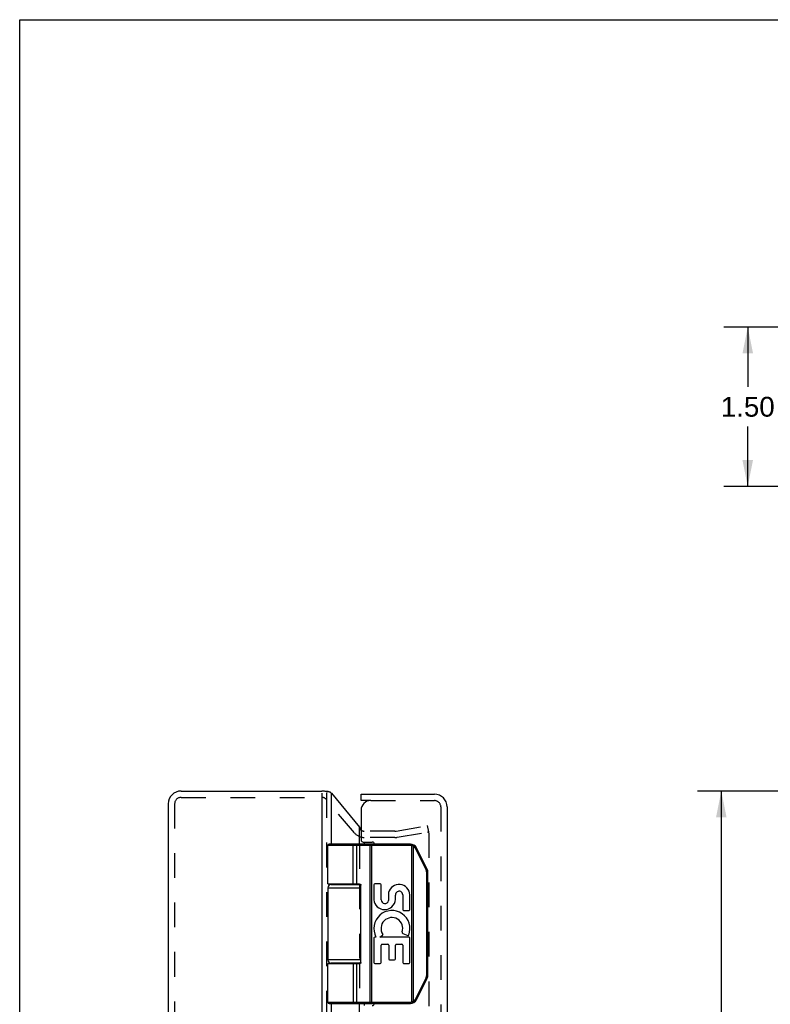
# Model space of a CAD drawing. Header units: inches. Extents: x 0 to 42.3, y 0 to 27.4.
# Tile 5 of 10: x 0 to 7.1, y 18.1 to 27.4. Entities that reach past the tile are written whole.
import ezdxf

# ---------------------------------------------------------------- set-up
doc = ezdxf.new("R2010")
doc.units = ezdxf.units.IN
doc.header["$LTSCALE"] = 2.325389
doc.header["$MEASUREMENT"] = 0
doc.linetypes.add('HIDDEN', pattern=[0.2, 0.1, -0.1])
doc.layers.get('0').update_dxf_attribs({"linetype": 'CONTINUOUS'})
for name, color, linetype in [('DEFAULT_2', 8, 'HIDDEN'), ('DIMENSIONS', 7, 'CONTINUOUS'), ('DOOR_ASSEMBLY', 7, 'CONTINUOUS')]:
    doc.layers.add(name, color=color, linetype=linetype)
doc.styles.get("Standard").update_dxf_attribs({"font": 'arial.ttf'})
doc.dimstyles.new('DIMSTYLE_1', dxfattribs={"dimtxt": 0.186528, "dimasz": 0.248705, "dimexe": 0.09, "dimexo": 0.07, "dimgap": 0.0375, "dimtad": 0, "dimtih": 1, "dimtoh": 1, "dimzin": 4, "dimdsep": 46, "dimtxsty": 'Standard', "dimblk": '_FILLED', "dimblk1": '_FILLED', "dimblk2": '_FILLED', "dimcen": 0.09, "dimazin": 1, "dimtfac": 1, "dimtdec": 3, "dimtofl": 0, "dimtmove": 0, "dimatfit": 3, "dimldrblk": '_FILLED', "dimfxl": 0, "dimtolj": 1, "dimtzin": 4, "dimarcsym": 0})
doc.dimstyles.new('DIMSTYLE_3', dxfattribs={"dimtxt": 0.211399, "dimasz": 0.248705, "dimexe": 0.09, "dimexo": 0.07, "dimgap": 0.0425, "dimtad": 0, "dimtih": 1, "dimtoh": 1, "dimzin": 4, "dimdsep": 46, "dimtxsty": 'Standard', "dimblk": '_FILLED', "dimblk1": '_FILLED', "dimblk2": '_FILLED', "dimcen": 0.09, "dimazin": 1, "dimtfac": 1, "dimtdec": 3, "dimtofl": 0, "dimtmove": 0, "dimatfit": 3, "dimldrblk": '_FILLED', "dimfxl": 0, "dimtolj": 1, "dimtzin": 4, "dimarcsym": 0})

# ---------------------------------------------------------------- blocks, each defined once
blk = doc.blocks.new('_FILLED')
at = {"color": 0, "linetype": 'ByBlock'}
blk.add_solid([(0, 0), (-1, 0.2), (-1, -0.2)], dxfattribs=at)
blk = doc.blocks.new('*D6')
at = {"layer": 'DIMENSIONS', "color": 2, "linetype": 'Continuous'}
for p, q in [((7.2, 20.097), (6.3802, 20.097)), ((6.604, 20.097), (6.604, 13.8084)), ((6.604, 7.097), (6.604, 13.3856)), ((7.2, 7.097), (6.3802, 7.097))]:
    blk.add_line(p, q, dxfattribs=at)
at = {"layer": 'DIMENSIONS', "color": 2, "linetype": 'Continuous', "xscale": 0.2487046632, "yscale": 0.2487046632, "zscale": 0.2487046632}
for p, rotation in [((6.604, 20.097), 90), ((6.604, 7.097), 270)]:
    blk.add_blockref('_FILLED', p, dxfattribs=dict(at, rotation=rotation))
at = {"layer": 'DIMENSIONS', "color": 2, "linetype": 'Continuous', "insert": (6.604, 13.7027), "char_height": 0.2114, "width": 0.738718, "attachment_point": 2, "line_spacing_factor": 0.9}
blk.add_mtext('13.00', dxfattribs=at)
blk = doc.blocks.new('*D15')
at = {"layer": 'DIMENSIONS', "color": 2, "linetype": 'Continuous'}
for p, q in [((7.2508, 24.4646), (6.6295, 24.4646)), ((6.8533, 24.4646), (6.8533, 23.9006)), ((6.8533, 22.9636), (6.8533, 23.5276)), ((7.2029, 22.9636), (6.6295, 22.9636))]:
    blk.add_line(p, q, dxfattribs=at)
at = {"layer": 'DIMENSIONS', "color": 2, "linetype": 'Continuous', "xscale": 0.2487046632, "yscale": 0.2487046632, "zscale": 0.2487046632}
for p, rotation in [((6.8533, 24.4646), 90), ((6.8533, 22.9636), 270)]:
    blk.add_blockref('_FILLED', p, dxfattribs=dict(at, rotation=rotation))
at = {"layer": 'DIMENSIONS', "color": 2, "linetype": 'Continuous', "insert": (6.8533, 23.8073), "char_height": 0.18653, "width": 0.506886, "attachment_point": 2, "line_spacing_factor": 0.9}
blk.add_mtext('1.50', dxfattribs=at)

msp = doc.modelspace()

# ---------------------------------------------------------------- linework, layer by layer
at = {"color": 7, "linetype": 'Continuous'}
for p, q in [((0, 0), (0, 27.3575)), ((0, 27.3575), (42.2798, 27.3575)), ((2.904, 20.0922), (2.8734, 20.0922))]:
    msp.add_line(p, q, dxfattribs=at)
at = {"color": 3, "linetype": 'Continuous'}
for p, q in [((1.5187, 20.097), (2.8427, 20.097)), ((2.8427, 20.076), (2.8427, 7.118)), ((2.9347, 19.597), (2.9347, 20.076)), ((2.9347, 20.076), (3.1976, 19.7582)), ((1.3987, 19.977), (1.3987, 7.217)), ((3.1976, 19.597), (3.1976, 19.7582)), ((3.2436, 19.617), (3.2436, 19.597)), ((2.9347, 19.217), (2.9347, 19.222)), ((3.1976, 19.217), (3.1976, 19.2217)), ((2.9347, 18.472), (2.9347, 18.477)), ((3.1976, 18.4723), (3.1976, 18.477)), ((2.9347, 9.097), (2.9347, 18.097)), ((3.1976, 9.097), (3.1976, 18.097)), ((3.2436, 18.097), (3.2436, 18.077))]:
    msp.add_line(p, q, dxfattribs=at)
for points in [[(2.8859, 20.0871), (2.8881, 20.0883), (2.8904, 20.0894), (2.8929, 20.0903), (2.8955, 20.0911), (2.8981, 20.0917), (2.9009, 20.092), (2.9036, 20.0922), (2.904, 20.0922)], [(2.904, 20.0922), (2.9063, 20.0921), (2.9089, 20.0918), (2.9115, 20.0913), (2.9138, 20.0906), (2.916, 20.0897), (2.9181, 20.0887), (2.9199, 20.0875)], [(2.9347, 20.076), (2.9324, 20.078), (2.93, 20.0799), (2.9276, 20.0818), (2.9251, 20.0837), (2.9225, 20.0856), (2.9199, 20.0875)], [(3.1976, 19.7582), (3.1986, 19.7565), (3.1997, 19.7548), (3.2008, 19.7531), (3.2019, 19.7513), (3.203, 19.7496), (3.2042, 19.7479)], [(3.2042, 19.7479), (3.2075, 19.7431), (3.2111, 19.7383), (3.2139, 19.7346)]]:
    msp.add_lwpolyline(points, dxfattribs=at)
for centre, start, end in [((1.5187, 19.977), 90, 180), ((2.8427, 19.977), 73.69838, 90)]:
    msp.add_arc(centre, 0.12, start, end, dxfattribs=at)
at = {"layer": 'DEFAULT_2', "color": 8, "linetype": 'HIDDEN'}
for p, q in [((1.5191, 20.037), (2.8427, 20.037)), ((2.8887, 20.076), (2.8887, 7.118)), ((1.4587, 19.977), (1.4587, 7.217)), ((3.1516, 19.7022), (2.8887, 20.0156)), ((3.5428, 19.7203), (3.8396, 19.7726)), ((3.85, 19.7135), (3.8396, 19.7726)), ((3.5323, 19.7194), (3.2436, 19.7194)), ((3.5323, 19.6594), (3.2436, 19.6594)), ((3.5532, 19.6612), (3.85, 19.7135)), ((3.85, 19.7005), (3.85, 7.4936)), ((3.1976, 19.597), (3.1976, 19.2217)), ((3.1976, 19.217), (3.1976, 18.477)), ((3.1976, 18.4723), (3.1976, 18.097))]:
    msp.add_line(p, q, dxfattribs=at)
for points in [[(3.8402, 19.7105), (3.8394, 19.7105), (3.8385, 19.7103)], [(3.8413, 19.7104), (3.8404, 19.7105), (3.8402, 19.7105)], [(3.8413, 19.7104), (3.8423, 19.7102), (3.8432, 19.71), (3.8441, 19.7097), (3.8449, 19.7092), (3.8458, 19.7087), (3.8465, 19.7081), (3.8472, 19.7075), (3.8478, 19.7067), (3.8484, 19.706), (3.8489, 19.7051), (3.8493, 19.7043), (3.8496, 19.7033), (3.8498, 19.7024), (3.85, 19.7014), (3.85, 19.7005)]]:
    msp.add_lwpolyline(points, dxfattribs=at)
for centre, radius, start, end in [((1.5187, 19.977), 0.06, 90, 180), ((2.8427, 19.977), 0.06, 40, 90), ((3.2436, 19.7794), 0.12, 220, 270), ((3.2436, 19.7794), 0.06, 220, 270), ((3.5323, 19.7794), 0.06, 270, 280), ((3.5323, 19.7794), 0.12, 270, 280)]:
    msp.add_arc(centre, radius, start, end, dxfattribs=at)
at = {"layer": 'DOOR_ASSEMBLY', "color": 7, "linetype": 'Continuous'}
for p, q in [((3.2139, 20.007), (3.2139, 20.067)), ((3.3039, 20.007), (3.2139, 20.007)), ((2.9012, 19.222), (2.9012, 19.584)), ((3.6786, 19.584), (2.9012, 19.584)), ((3.6786, 19.597), (2.9142, 19.597)), ((3.1317, 19.597), (3.1316, 19.597)), ((3.1318, 19.597), (3.1317, 19.597)), ((3.1319, 19.597), (3.1318, 19.597)), ((3.1381, 19.222), (3.1381, 19.5842)), ((3.1381, 19.222), (3.1381, 19.5842)), ((3.1741, 19.222), (3.1741, 19.584)), ((3.2943, 19.5922), (3.2943, 19.5926)), ((3.2944, 19.5919), (3.2943, 19.5922)), ((3.2944, 19.5916), (3.2944, 19.5919)), ((3.2944, 19.5912), (3.2944, 19.5916)), ((3.2945, 19.5908), (3.2944, 19.5912)), ((3.2945, 19.5905), (3.2945, 19.5908)), ((3.2946, 19.5901), (3.2945, 19.5905)), ((3.2946, 19.5897), (3.2946, 19.5901)), ((3.2946, 19.5893), (3.2946, 19.5897)), ((3.2946, 19.5889), (3.2946, 19.5893)), ((3.2947, 19.5885), (3.2946, 19.5889)), ((3.2947, 19.5881), (3.2947, 19.5885)), ((3.2947, 19.5877), (3.2947, 19.5881)), ((3.2947, 19.5872), (3.2947, 19.5877)), ((3.2947, 19.5868), (3.2947, 19.5872)), ((3.2947, 19.5864), (3.2947, 19.5868)), ((3.2948, 19.586), (3.2947, 19.5864)), ((3.2948, 19.5855), (3.2948, 19.586)), ((3.2948, 19.5851), (3.2948, 19.5855)), ((3.2948, 19.5847), (3.2948, 19.5851)), ((3.2948, 19.5842), (3.2948, 19.5847)), ((3.314, 18.097), (3.314, 19.597)), ((3.6786, 19.584), (3.6786, 19.597)), ((3.6905, 19.5826), (3.6937, 19.5952)), ((3.6905, 18.1115), (3.6905, 19.5826)), ((3.7078, 19.5757), (3.7081, 19.5761)), ((3.7078, 18.1183), (3.7078, 19.5757)), ((3.7081, 19.5761), (3.7084, 19.5766)), ((3.7084, 19.5766), (3.7088, 19.5772)), ((3.7088, 19.5772), (3.7091, 19.5777)), ((3.7091, 19.5777), (3.7094, 19.5782)), ((3.7094, 19.5782), (3.7097, 19.5787)), ((3.7097, 19.5787), (3.71, 19.5791)), ((3.71, 19.5791), (3.7102, 19.5794)), ((3.7102, 19.5794), (3.7104, 19.5798)), ((3.7104, 19.5798), (3.7105, 19.5801)), ((3.7105, 19.5801), (3.7107, 19.5804)), ((3.7107, 19.5804), (3.7109, 19.5807)), ((3.7109, 19.5807), (3.7111, 19.5811)), ((3.7111, 19.5811), (3.7113, 19.5814)), ((3.7113, 19.5814), (3.7114, 19.5817)), ((3.7114, 19.5817), (3.7116, 19.582)), ((3.7116, 19.582), (3.7118, 19.5823)), ((3.7118, 19.5823), (3.7119, 19.5825)), ((3.7119, 19.5825), (3.712, 19.5828)), ((3.712, 19.5828), (3.7122, 19.5831)), ((3.7122, 19.5831), (3.7123, 19.5833)), ((3.7247, 19.5567), (3.7253, 19.557)), ((3.8258, 19.3544), (3.7247, 19.5567)), ((3.7253, 19.557), (3.726, 19.5573)), ((3.726, 19.5573), (3.7268, 19.5577)), ((3.7268, 19.5577), (3.7275, 19.5581)), ((3.7275, 19.5581), (3.7282, 19.5585)), ((3.7282, 19.5585), (3.7289, 19.5589)), ((3.7289, 19.5589), (3.7295, 19.5592)), ((3.7295, 19.5592), (3.73, 19.5595)), ((3.73, 19.5595), (3.7305, 19.5597)), ((3.7305, 19.5597), (3.7309, 19.56)), ((3.7309, 19.56), (3.7313, 19.5602)), ((3.7313, 19.5602), (3.7317, 19.5605)), ((3.7317, 19.5605), (3.732, 19.5606)), ((3.732, 19.5606), (3.7322, 19.5608)), ((3.7322, 19.5608), (3.7324, 19.5609)), ((3.7324, 19.5609), (3.7326, 19.561)), ((3.7326, 19.561), (3.7328, 19.5612)), ((3.7328, 19.5612), (3.733, 19.5613)), ((3.733, 19.5613), (3.7332, 19.5614)), ((3.8356, 19.3602), (3.7345, 19.5625)), ((3.8258, 19.3544), (3.8264, 19.3547)), ((3.8264, 19.3547), (3.8271, 19.3551)), ((3.8271, 19.3551), (3.8279, 19.3555)), ((3.8279, 19.3555), (3.8286, 19.3559)), ((3.8286, 19.3559), (3.8293, 19.3562)), ((3.8293, 19.3562), (3.83, 19.3566)), ((3.83, 19.3566), (3.8307, 19.357)), ((3.8307, 19.357), (3.8311, 19.3572)), ((3.831, 18.3618), (3.831, 19.3323)), ((3.831, 19.3323), (3.8422, 19.3323)), ((3.8311, 19.3572), (3.8316, 19.3575)), ((3.8316, 19.3575), (3.832, 19.3577)), ((3.832, 19.3577), (3.8324, 19.358)), ((3.8324, 19.358), (3.8328, 19.3582)), ((3.8328, 19.3582), (3.8331, 19.3584)), ((3.8331, 19.3584), (3.8333, 19.3585)), ((3.8333, 19.3585), (3.8336, 19.3586)), ((3.8336, 19.3586), (3.8338, 19.3588)), ((3.8338, 19.3588), (3.834, 19.3589)), ((3.834, 19.3589), (3.8342, 19.359)), ((3.8342, 19.359), (3.8344, 19.3591)), ((3.8422, 18.3618), (3.8422, 19.3323)), ((2.9012, 19.187), (2.9012, 18.507)), ((2.9012, 19.187), (3.2122, 19.187)), ((2.9312, 19.217), (3.2099, 19.217)), ((2.9807, 19.222), (2.9807, 19.217)), ((3.1367, 19.222), (3.1367, 19.217)), ((3.2122, 18.482), (3.2122, 19.212)), ((3.333, 19.2146), (3.333, 19.0735)), ((3.3933, 19.223), (3.3414, 19.223)), ((3.4017, 19.073), (3.4017, 19.2146)), ((3.4717, 19.1413), (3.4717, 19.0665)), ((3.5371, 19.0746), (3.5373, 19.1173)), ((3.6058, 19.1196), (3.6058, 18.98)), ((3.6732, 18.98), (3.6732, 19.1196)), ((3.6142, 18.9716), (3.6648, 18.9716)), ((3.3531, 18.7221), (3.3414, 18.7221)), ((3.3904, 18.7221), (3.4159, 18.74)), ((3.6648, 18.7221), (3.3904, 18.7221)), ((3.6069, 18.7568), (3.6522, 18.7372)), ((3.333, 18.7137), (3.333, 18.4822)), ((3.4017, 18.4822), (3.4017, 18.6463)), ((3.4101, 18.6547), (3.4648, 18.6547)), ((3.4732, 18.6463), (3.4732, 18.5167)), ((3.5369, 18.5167), (3.5369, 18.6463)), ((3.5453, 18.6547), (3.5974, 18.6547)), ((3.6058, 18.6463), (3.6058, 18.4822)), ((3.6732, 18.4822), (3.6732, 18.7137)), ((3.2122, 18.507), (2.9012, 18.507)), ((2.9012, 18.11), (2.9012, 18.472)), ((2.9012, 18.472), (3.1923, 18.472)), ((3.2099, 18.477), (2.9312, 18.477)), ((2.9807, 18.477), (2.9807, 18.472)), ((3.1367, 18.477), (3.1367, 18.472)), ((3.1741, 18.11), (3.1741, 18.472)), ((3.3414, 18.4738), (3.3933, 18.4738)), ((3.4816, 18.5083), (3.5285, 18.5083)), ((3.6142, 18.4738), (3.6648, 18.4738)), ((3.831, 18.3618), (3.8422, 18.3618)), ((3.7247, 18.1374), (3.8258, 18.3396)), ((3.7345, 18.1316), (3.8356, 18.3338)), ((3.8258, 18.3396), (3.8268, 18.3391)), ((3.8268, 18.3391), (3.8275, 18.3388)), ((3.8275, 18.3388), (3.8283, 18.3384)), ((3.8283, 18.3384), (3.829, 18.338)), ((3.829, 18.338), (3.8297, 18.3376)), ((3.8297, 18.3376), (3.8303, 18.3372)), ((3.8303, 18.3372), (3.8308, 18.337)), ((3.8308, 18.337), (3.8313, 18.3367)), ((3.8313, 18.3367), (3.8317, 18.3365)), ((3.8317, 18.3365), (3.8322, 18.3362)), ((3.8322, 18.3362), (3.8326, 18.336)), ((3.8326, 18.336), (3.8328, 18.3358)), ((3.8328, 18.3358), (3.8331, 18.3357)), ((3.8331, 18.3357), (3.8333, 18.3355)), ((3.8333, 18.3355), (3.8336, 18.3354)), ((3.8336, 18.3354), (3.8338, 18.3353)), ((3.8338, 18.3353), (3.834, 18.3351)), ((3.834, 18.3351), (3.8342, 18.335)), ((2.9012, 18.11), (3.6786, 18.11)), ((2.9142, 18.097), (3.6786, 18.097)), ((3.1317, 18.097), (3.1316, 18.097)), ((3.1318, 18.097), (3.1317, 18.097)), ((3.1319, 18.097), (3.1318, 18.097)), ((3.132, 18.097), (3.1319, 18.097)), ((3.2945, 18.103), (3.2944, 18.1027)), ((3.2944, 18.1027), (3.2944, 18.1023)), ((3.2944, 18.1023), (3.2944, 18.102)), ((3.2946, 18.1042), (3.2945, 18.1038)), ((3.2945, 18.1038), (3.2945, 18.1034)), ((3.2945, 18.1034), (3.2945, 18.103)), ((3.2947, 18.1058), (3.2946, 18.1053)), ((3.2946, 18.1053), (3.2946, 18.1049)), ((3.2946, 18.1049), (3.2946, 18.1045)), ((3.2946, 18.1045), (3.2946, 18.1042)), ((3.2948, 18.1079), (3.2947, 18.1074)), ((3.2947, 18.1074), (3.2947, 18.107)), ((3.2947, 18.107), (3.2947, 18.1066)), ((3.2947, 18.1066), (3.2947, 18.1062)), ((3.2947, 18.1062), (3.2947, 18.1058)), ((3.2948, 18.1096), (3.2948, 18.1092)), ((3.2948, 18.1092), (3.2948, 18.1087)), ((3.2948, 18.1087), (3.2948, 18.1083)), ((3.2948, 18.1083), (3.2948, 18.1079)), ((3.6786, 18.11), (3.6786, 18.097)), ((3.6905, 18.1115), (3.6937, 18.0989)), ((3.7078, 18.1183), (3.7082, 18.1178)), ((3.7082, 18.1178), (3.7085, 18.1172)), ((3.7085, 18.1172), (3.7089, 18.1167)), ((3.7089, 18.1167), (3.7092, 18.1162)), ((3.7092, 18.1162), (3.7095, 18.1156)), ((3.7095, 18.1156), (3.7099, 18.1151)), ((3.7099, 18.1151), (3.7101, 18.1148)), ((3.7101, 18.1148), (3.7103, 18.1144)), ((3.7103, 18.1144), (3.7105, 18.1141)), ((3.7105, 18.1141), (3.7106, 18.1138)), ((3.7106, 18.1138), (3.7108, 18.1135)), ((3.7108, 18.1135), (3.711, 18.1131)), ((3.711, 18.1131), (3.7112, 18.1128)), ((3.7112, 18.1128), (3.7114, 18.1125)), ((3.7114, 18.1125), (3.7115, 18.1122)), ((3.7115, 18.1122), (3.7117, 18.1119)), ((3.7117, 18.1119), (3.7118, 18.1116)), ((3.7118, 18.1116), (3.712, 18.1114)), ((3.712, 18.1114), (3.7121, 18.1111)), ((3.7247, 18.1374), (3.7256, 18.1369)), ((3.7256, 18.1369), (3.7264, 18.1365)), ((3.7264, 18.1365), (3.7271, 18.1361)), ((3.7271, 18.1361), (3.7278, 18.1357)), ((3.7278, 18.1357), (3.7285, 18.1354)), ((3.7285, 18.1354), (3.7292, 18.135)), ((3.7292, 18.135), (3.7297, 18.1347)), ((3.7297, 18.1347), (3.7302, 18.1345)), ((3.7302, 18.1345), (3.7306, 18.1342)), ((3.7306, 18.1342), (3.731, 18.134)), ((3.731, 18.134), (3.7314, 18.1337)), ((3.7314, 18.1337), (3.7317, 18.1336)), ((3.7317, 18.1336), (3.732, 18.1334)), ((3.732, 18.1334), (3.7322, 18.1333)), ((3.7322, 18.1333), (3.7324, 18.1331)), ((3.7324, 18.1331), (3.7326, 18.133)), ((3.7326, 18.133), (3.7328, 18.1329)), ((3.7328, 18.1329), (3.733, 18.1328))]:
    msp.add_line(p, q, dxfattribs=at)
at = {"layer": 'DOOR_ASSEMBLY', "color": 3, "linetype": 'Continuous'}
for p, q in [((3.2139, 20.067), (3.9039, 20.067)), ((4.0239, 19.947), (4.0239, 7.247)), ((3.2139, 19.917), (3.2139, 19.637)), ((3.2339, 19.617), (3.3189, 19.617))]:
    msp.add_line(p, q, dxfattribs=at)
at = {"layer": 'DOOR_ASSEMBLY', "color": 8, "linetype": 'HIDDEN'}
for p, q in [((3.3039, 20.007), (3.9039, 20.007)), ((3.9639, 19.947), (3.9639, 7.247))]:
    msp.add_line(p, q, dxfattribs=at)
at = {"layer": 'DOOR_ASSEMBLY', "color": 7, "linetype": 'Continuous'}
for points in [[(3.1381, 19.5842), (3.1381, 19.5845), (3.1381, 19.5847), (3.1381, 19.5849), (3.1381, 19.5851), (3.1381, 19.5853), (3.1381, 19.5855), (3.1381, 19.5858), (3.1381, 19.586), (3.138, 19.5862), (3.138, 19.5864), (3.138, 19.5866), (3.138, 19.5868), (3.138, 19.587), (3.1379, 19.5872), (3.1379, 19.5875), (3.1379, 19.5877), (3.1378, 19.5879), (3.1378, 19.5881), (3.1378, 19.5883), (3.1377, 19.5885), (3.1377, 19.5887), (3.1377, 19.5889), (3.1376, 19.5891), (3.1376, 19.5893), (3.1375, 19.5895), (3.1375, 19.5897), (3.1374, 19.5899), (3.1374, 19.5901), (3.1373, 19.5903), (3.1373, 19.5905), (3.1372, 19.5906), (3.1372, 19.5908), (3.1371, 19.591), (3.1371, 19.5912), (3.137, 19.5914), (3.1369, 19.5916), (3.1369, 19.5917), (3.1368, 19.5919), (3.1367, 19.5921), (3.1367, 19.5922), (3.1366, 19.5924), (3.1365, 19.5926), (3.1364, 19.5927), (3.1364, 19.5929), (3.1363, 19.5931), (3.1362, 19.5932), (3.1361, 19.5934), (3.1361, 19.5935), (3.136, 19.5937), (3.1359, 19.5938), (3.1358, 19.5939), (3.1357, 19.5941), (3.1356, 19.5942), (3.1356, 19.5944), (3.1355, 19.5945), (3.1354, 19.5946), (3.1353, 19.5947), (3.1352, 19.5949), (3.1351, 19.595), (3.135, 19.5951), (3.1349, 19.5952), (3.1348, 19.5953), (3.1347, 19.5954), (3.1346, 19.5955), (3.1345, 19.5956), (3.1344, 19.5957), (3.1343, 19.5958), (3.1342, 19.5959), (3.1341, 19.596), (3.134, 19.5961), (3.1339, 19.5962), (3.1338, 19.5962), (3.1337, 19.5963), (3.1336, 19.5964), (3.1335, 19.5964), (3.1334, 19.5965), (3.1333, 19.5966), (3.1332, 19.5966), (3.1331, 19.5967), (3.133, 19.5967), (3.1329, 19.5968), (3.1328, 19.5968), (3.1327, 19.5968), (3.1326, 19.5969), (3.1325, 19.5969), (3.1324, 19.5969), (3.1322, 19.597), (3.1321, 19.597), (3.132, 19.597), (3.1319, 19.597)], [(3.1381, 19.5842), (3.1381, 19.5845), (3.1381, 19.5847), (3.1381, 19.5849), (3.1381, 19.5851), (3.1381, 19.5853), (3.1381, 19.5855), (3.138, 19.5858), (3.138, 19.586), (3.138, 19.5862), (3.138, 19.5864), (3.138, 19.5866), (3.138, 19.5868), (3.1379, 19.587), (3.1379, 19.5872), (3.1379, 19.5875), (3.1378, 19.5877), (3.1378, 19.5879), (3.1378, 19.5881), (3.1377, 19.5883), (3.1377, 19.5885), (3.1377, 19.5887), (3.1376, 19.5889), (3.1376, 19.5891), (3.1375, 19.5893), (3.1375, 19.5895), (3.1375, 19.5897), (3.1374, 19.5899), (3.1374, 19.5901), (3.1373, 19.5903), (3.1372, 19.5905), (3.1372, 19.5906), (3.1371, 19.5908), (3.1371, 19.591), (3.137, 19.5912), (3.137, 19.5914), (3.1369, 19.5916), (3.1368, 19.5917), (3.1368, 19.5919), (3.1367, 19.5921), (3.1366, 19.5922), (3.1366, 19.5924), (3.1365, 19.5926), (3.1364, 19.5927), (3.1363, 19.5929), (3.1363, 19.5931), (3.1362, 19.5932), (3.1361, 19.5934), (3.136, 19.5935), (3.136, 19.5937), (3.1359, 19.5938), (3.1358, 19.5939), (3.1357, 19.5941), (3.1356, 19.5942), (3.1355, 19.5944), (3.1354, 19.5945), (3.1354, 19.5946), (3.1353, 19.5947), (3.1352, 19.5949), (3.1351, 19.595), (3.135, 19.5951), (3.1349, 19.5952), (3.1348, 19.5953), (3.1347, 19.5954), (3.1346, 19.5955), (3.1345, 19.5956), (3.1344, 19.5957), (3.1343, 19.5958), (3.1342, 19.5959), (3.1341, 19.596), (3.134, 19.5961), (3.1339, 19.5962), (3.1338, 19.5962), (3.1337, 19.5963), (3.1336, 19.5964), (3.1335, 19.5964), (3.1334, 19.5965), (3.1333, 19.5966), (3.1332, 19.5966), (3.1331, 19.5967), (3.133, 19.5967), (3.1329, 19.5968), (3.1328, 19.5968), (3.1326, 19.5968), (3.1325, 19.5969), (3.1324, 19.5969), (3.1323, 19.5969), (3.1322, 19.597), (3.1321, 19.597), (3.132, 19.597)], [(3.1741, 19.584), (3.1741, 19.5842), (3.1741, 19.5845), (3.1741, 19.5847), (3.1741, 19.5849), (3.1741, 19.5851), (3.1741, 19.5853), (3.174, 19.5855), (3.174, 19.5858), (3.174, 19.586), (3.174, 19.5862), (3.1739, 19.5864), (3.1739, 19.5866), (3.1739, 19.5868), (3.1738, 19.587), (3.1738, 19.5872), (3.1738, 19.5875), (3.1737, 19.5877), (3.1737, 19.5879), (3.1736, 19.5881), (3.1736, 19.5883), (3.1735, 19.5885), (3.1734, 19.5887), (3.1734, 19.5889), (3.1733, 19.5891), (3.1733, 19.5893), (3.1732, 19.5895), (3.1731, 19.5897), (3.173, 19.5899), (3.173, 19.5901), (3.1729, 19.5903), (3.1728, 19.5905), (3.1727, 19.5906), (3.1726, 19.5908), (3.1726, 19.591), (3.1725, 19.5912), (3.1724, 19.5914), (3.1723, 19.5916), (3.1722, 19.5917), (3.1721, 19.5919), (3.172, 19.5921), (3.1719, 19.5922), (3.1718, 19.5924), (3.1717, 19.5926), (3.1716, 19.5927), (3.1714, 19.5929), (3.1713, 19.5931), (3.1712, 19.5932), (3.1711, 19.5934), (3.171, 19.5935), (3.1709, 19.5937), (3.1707, 19.5938), (3.1706, 19.5939), (3.1705, 19.5941), (3.1704, 19.5942), (3.1702, 19.5944), (3.1701, 19.5945), (3.17, 19.5946), (3.1698, 19.5947), (3.1697, 19.5949), (3.1696, 19.595), (3.1694, 19.5951), (3.1693, 19.5952), (3.1691, 19.5953), (3.169, 19.5954), (3.1688, 19.5955), (3.1687, 19.5956), (3.1686, 19.5957), (3.1684, 19.5958), (3.1683, 19.5959), (3.1681, 19.596), (3.168, 19.5961), (3.1678, 19.5962), (3.1676, 19.5962), (3.1675, 19.5963), (3.1673, 19.5964), (3.1672, 19.5964), (3.167, 19.5965), (3.1669, 19.5966), (3.1667, 19.5966), (3.1665, 19.5967), (3.1664, 19.5967), (3.1662, 19.5968), (3.1661, 19.5968), (3.1659, 19.5968), (3.1657, 19.5969), (3.1656, 19.5969), (3.1654, 19.5969), (3.1652, 19.597), (3.1651, 19.597), (3.1649, 19.597), (3.1648, 19.597), (3.1646, 19.597), (3.1644, 19.597), (3.1643, 19.597)], [(3.2943, 19.5926), (3.2943, 19.5927), (3.2942, 19.5929), (3.2942, 19.5931), (3.2942, 19.5932), (3.2942, 19.5934), (3.2941, 19.5935), (3.2941, 19.5937), (3.2941, 19.5938), (3.2941, 19.5939), (3.294, 19.5941), (3.294, 19.5942), (3.294, 19.5944), (3.294, 19.5945), (3.2939, 19.5946), (3.2939, 19.5947), (3.2939, 19.5949), (3.2939, 19.595), (3.2938, 19.5951), (3.2938, 19.5952), (3.2938, 19.5953), (3.2937, 19.5954), (3.2937, 19.5955), (3.2937, 19.5956), (3.2937, 19.5957), (3.2936, 19.5958), (3.2936, 19.5959), (3.2936, 19.596), (3.2935, 19.5961), (3.2935, 19.5962), (3.2935, 19.5962), (3.2934, 19.5963), (3.2934, 19.5964), (3.2934, 19.5964), (3.2933, 19.5965), (3.2933, 19.5966), (3.2933, 19.5966), (3.2932, 19.5967), (3.2932, 19.5967), (3.2932, 19.5968), (3.2931, 19.5968), (3.2931, 19.5968), (3.2931, 19.5969), (3.293, 19.5969), (3.293, 19.5969), (3.293, 19.597), (3.293, 19.597), (3.2929, 19.597), (3.2929, 19.597), (3.2929, 19.597), (3.2928, 19.597), (3.2928, 19.597)], [(3.2948, 19.5842), (3.2948, 18.1098), (3.2948, 18.1096)], [(3.7078, 19.5757), (3.7073, 19.576), (3.7068, 19.5763), (3.7063, 19.5766), (3.7058, 19.5769), (3.7053, 19.5771), (3.7048, 19.5774), (3.7043, 19.5777), (3.7037, 19.5779), (3.7032, 19.5782), (3.7027, 19.5784), (3.7021, 19.5787), (3.7016, 19.5789), (3.7011, 19.5792), (3.7005, 19.5794), (3.7, 19.5796), (3.6995, 19.5798), (3.6989, 19.58), (3.6984, 19.5802), (3.6978, 19.5805), (3.6973, 19.5806), (3.6967, 19.5808), (3.6962, 19.581), (3.6956, 19.5812), (3.695, 19.5814), (3.6945, 19.5815), (3.6939, 19.5817), (3.6934, 19.5819), (3.6928, 19.582), (3.6922, 19.5822), (3.6917, 19.5823), (3.6911, 19.5824), (3.6905, 19.5826)], [(3.7247, 19.5567), (3.7244, 19.5571), (3.7242, 19.5576), (3.7239, 19.5581), (3.7237, 19.5585), (3.7234, 19.559), (3.7231, 19.5595), (3.7229, 19.5599), (3.7226, 19.5604), (3.7223, 19.5609), (3.722, 19.5613), (3.7217, 19.5618), (3.7214, 19.5622), (3.7211, 19.5626), (3.7208, 19.5631), (3.7205, 19.5635), (3.7202, 19.5639), (3.7199, 19.5644), (3.7196, 19.5648), (3.7192, 19.5652), (3.7189, 19.5656), (3.7186, 19.5661), (3.7182, 19.5665), (3.7179, 19.5669), (3.7175, 19.5673), (3.7172, 19.5677), (3.7168, 19.5681), (3.7164, 19.5685), (3.7161, 19.5689), (3.7157, 19.5692), (3.7153, 19.5696), (3.7149, 19.57), (3.7145, 19.5704), (3.7141, 19.5707), (3.7138, 19.5711), (3.7134, 19.5715), (3.713, 19.5718), (3.7125, 19.5722), (3.7121, 19.5725), (3.7117, 19.5728), (3.7113, 19.5732), (3.7109, 19.5735), (3.7105, 19.5738), (3.71, 19.5742), (3.7096, 19.5745), (3.7092, 19.5748), (3.7087, 19.5751), (3.7083, 19.5754), (3.7078, 19.5757)], [(3.7123, 19.5833), (3.7124, 19.5835), (3.7124, 19.5836), (3.7125, 19.5837), (3.7125, 19.5838), (3.7126, 19.584), (3.7127, 19.5841), (3.7127, 19.5842), (3.7128, 19.5843), (3.7128, 19.5844), (3.7128, 19.5845), (3.7129, 19.5846), (3.7129, 19.5847), (3.713, 19.5848), (3.713, 19.5849), (3.713, 19.585), (3.7131, 19.5851), (3.7131, 19.5852), (3.7131, 19.5853), (3.7132, 19.5854), (3.7132, 19.5854), (3.7132, 19.5855), (3.7132, 19.5856), (3.7133, 19.5857), (3.7133, 19.5857), (3.7133, 19.5858), (3.7133, 19.5859), (3.7133, 19.5859), (3.7133, 19.586), (3.7133, 19.5861), (3.7134, 19.5861), (3.7134, 19.5862), (3.7134, 19.5862), (3.7134, 19.5862), (3.7134, 19.5863), (3.7134, 19.5863), (3.7133, 19.5864), (3.7133, 19.5864), (3.7133, 19.5864), (3.7133, 19.5865), (3.7133, 19.5865), (3.7133, 19.5865), (3.7133, 19.5865), (3.7132, 19.5865)], [(3.7332, 19.5614), (3.7333, 19.5615), (3.7334, 19.5615), (3.7335, 19.5616), (3.7336, 19.5616), (3.7336, 19.5617), (3.7337, 19.5617), (3.7338, 19.5618), (3.7338, 19.5618), (3.7339, 19.5619), (3.734, 19.5619), (3.734, 19.5619), (3.7341, 19.562), (3.7341, 19.562), (3.7342, 19.5621), (3.7342, 19.5621), (3.7343, 19.5621), (3.7343, 19.5622), (3.7343, 19.5622), (3.7344, 19.5622), (3.7344, 19.5623), (3.7344, 19.5623), (3.7344, 19.5623), (3.7345, 19.5623), (3.7345, 19.5624), (3.7345, 19.5624), (3.7345, 19.5624), (3.7345, 19.5624), (3.7345, 19.5624), (3.7345, 19.5625), (3.7345, 19.5625)], [(3.831, 19.3323), (3.831, 19.3328), (3.831, 19.3334), (3.831, 19.3339), (3.831, 19.3344), (3.831, 19.335), (3.8309, 19.3355), (3.8309, 19.3361), (3.8308, 19.3366), (3.8308, 19.3372), (3.8307, 19.3377), (3.8307, 19.3383), (3.8306, 19.3388), (3.8305, 19.3393), (3.8304, 19.3399), (3.8304, 19.3404), (3.8303, 19.341), (3.8302, 19.3415), (3.8301, 19.342), (3.8299, 19.3426), (3.8298, 19.3431), (3.8297, 19.3436), (3.8296, 19.3442), (3.8294, 19.3447), (3.8293, 19.3452), (3.8292, 19.3457), (3.829, 19.3463), (3.8288, 19.3468), (3.8287, 19.3473), (3.8285, 19.3478), (3.8283, 19.3484), (3.8282, 19.3489), (3.828, 19.3494), (3.8278, 19.3499), (3.8276, 19.3504), (3.8274, 19.3509), (3.8272, 19.3514), (3.827, 19.3519), (3.8267, 19.3524), (3.8265, 19.3529), (3.8263, 19.3534), (3.826, 19.3539), (3.8258, 19.3544)], [(3.8344, 19.3591), (3.8344, 19.3592), (3.8345, 19.3593), (3.8346, 19.3593), (3.8347, 19.3594), (3.8348, 19.3594), (3.8348, 19.3595), (3.8349, 19.3595), (3.835, 19.3596), (3.835, 19.3596), (3.8351, 19.3596), (3.8352, 19.3597), (3.8352, 19.3597), (3.8353, 19.3598), (3.8353, 19.3598), (3.8354, 19.3599), (3.8354, 19.3599), (3.8354, 19.3599), (3.8355, 19.36), (3.8355, 19.36), (3.8355, 19.36), (3.8356, 19.36), (3.8356, 19.3601), (3.8356, 19.3601), (3.8356, 19.3601), (3.8356, 19.3601), (3.8356, 19.3602), (3.8356, 19.3602), (3.8356, 19.3602), (3.8356, 19.3602), (3.8356, 19.3602)], [(2.9012, 19.222), (3.1923, 19.222), (3.1929, 19.222), (3.1936, 19.222), (3.1943, 19.222), (3.1949, 19.2219), (3.1956, 19.2219), (3.1962, 19.2219), (3.1968, 19.2218), (3.1973, 19.2218), (3.1979, 19.2217), (3.1984, 19.2217), (3.1989, 19.2216), (3.1994, 19.2215), (3.1999, 19.2214), (3.2004, 19.2214), (3.2008, 19.2213), (3.2012, 19.2212), (3.2016, 19.2211), (3.202, 19.221), (3.2024, 19.2209), (3.2028, 19.2208), (3.2031, 19.2207), (3.2035, 19.2206), (3.2038, 19.2205), (3.2041, 19.2204), (3.2044, 19.2203), (3.2047, 19.2202), (3.205, 19.2201), (3.2053, 19.22), (3.2056, 19.2199), (3.2059, 19.2197), (3.2061, 19.2196), (3.2064, 19.2195), (3.2066, 19.2194), (3.2068, 19.2193), (3.2071, 19.2192), (3.2073, 19.219), (3.2075, 19.2189), (3.2077, 19.2188), (3.2079, 19.2187), (3.2081, 19.2185), (3.2083, 19.2184), (3.2084, 19.2183), (3.2086, 19.2182), (3.2088, 19.2181), (3.2089, 19.2179), (3.2091, 19.2178), (3.2092, 19.2177), (3.2094, 19.2176), (3.2095, 19.2174), (3.2096, 19.2173), (3.2098, 19.2172), (3.2099, 19.2171), (3.21, 19.217), (3.2101, 19.2168), (3.2102, 19.2167), (3.2103, 19.2166), (3.2104, 19.2165), (3.2105, 19.2164), (3.2106, 19.2162), (3.2107, 19.2161), (3.2108, 19.216), (3.2109, 19.2159), (3.211, 19.2158), (3.2111, 19.2156), (3.2111, 19.2155), (3.2112, 19.2154), (3.2113, 19.2153), (3.2113, 19.2152), (3.2114, 19.2151), (3.2114, 19.215), (3.2115, 19.2148), (3.2116, 19.2147), (3.2116, 19.2146), (3.2117, 19.2145), (3.2117, 19.2144), (3.2117, 19.2143), (3.2118, 19.2142), (3.2118, 19.2141), (3.2119, 19.214), (3.2119, 19.2138), (3.2119, 19.2137), (3.212, 19.2136), (3.212, 19.2135), (3.212, 19.2134), (3.212, 19.2133), (3.2121, 19.2132), (3.2121, 19.2131), (3.2121, 19.213), (3.2121, 19.2129), (3.2121, 19.2128), (3.2121, 19.2127), (3.2122, 19.2126), (3.2122, 19.2124), (3.2122, 19.2123), (3.2122, 19.2122), (3.2122, 19.2121), (3.2122, 19.212)], [(3.1381, 18.472), (3.1381, 18.1098), (3.1381, 18.1096), (3.1381, 18.1094), (3.1381, 18.1092), (3.1381, 18.1089), (3.1381, 18.1087), (3.1381, 18.1085), (3.138, 18.1083), (3.138, 18.1081), (3.138, 18.1079), (3.138, 18.1076), (3.138, 18.1074), (3.138, 18.1072), (3.1379, 18.107), (3.1379, 18.1068), (3.1379, 18.1066), (3.1378, 18.1064), (3.1378, 18.1062), (3.1378, 18.106), (3.1377, 18.1058), (3.1377, 18.1055), (3.1377, 18.1053), (3.1376, 18.1051), (3.1376, 18.1049), (3.1375, 18.1047), (3.1375, 18.1045), (3.1375, 18.1044), (3.1374, 18.1042), (3.1374, 18.104), (3.1373, 18.1038), (3.1372, 18.1036), (3.1372, 18.1034), (3.1371, 18.1032), (3.1371, 18.103), (3.137, 18.1028), (3.137, 18.1027), (3.1369, 18.1025), (3.1368, 18.1023), (3.1368, 18.1021), (3.1367, 18.102), (3.1366, 18.1018), (3.1366, 18.1016), (3.1365, 18.1015), (3.1364, 18.1013), (3.1363, 18.1011), (3.1363, 18.101), (3.1362, 18.1008), (3.1361, 18.1007), (3.136, 18.1005), (3.136, 18.1004), (3.1359, 18.1002), (3.1358, 18.1001), (3.1357, 18.1), (3.1356, 18.0998), (3.1355, 18.0997), (3.1354, 18.0996), (3.1354, 18.0994), (3.1353, 18.0993), (3.1352, 18.0992), (3.1351, 18.0991), (3.135, 18.0989), (3.1349, 18.0988), (3.1348, 18.0987), (3.1347, 18.0986), (3.1346, 18.0985), (3.1345, 18.0984), (3.1344, 18.0983), (3.1343, 18.0982), (3.1342, 18.0981), (3.1341, 18.0981), (3.134, 18.098), (3.1339, 18.0979), (3.1338, 18.0978), (3.1337, 18.0977), (3.1336, 18.0977), (3.1335, 18.0976), (3.1334, 18.0975), (3.1333, 18.0975), (3.1332, 18.0974), (3.1331, 18.0974), (3.133, 18.0973), (3.1329, 18.0973), (3.1328, 18.0972), (3.1326, 18.0972), (3.1325, 18.0972), (3.1324, 18.0971), (3.1323, 18.0971), (3.1322, 18.0971), (3.1321, 18.0971), (3.132, 18.097)], [(3.1381, 18.472), (3.1381, 18.1098), (3.1381, 18.1096), (3.1381, 18.1094), (3.1381, 18.1092), (3.1381, 18.1089), (3.1381, 18.1087), (3.1381, 18.1085), (3.1381, 18.1083), (3.1381, 18.1081), (3.138, 18.1079), (3.138, 18.1076), (3.138, 18.1074), (3.138, 18.1072), (3.138, 18.107), (3.1379, 18.1068), (3.1379, 18.1066), (3.1379, 18.1064), (3.1378, 18.1062), (3.1378, 18.106), (3.1378, 18.1058), (3.1377, 18.1055), (3.1377, 18.1053), (3.1377, 18.1051), (3.1376, 18.1049), (3.1376, 18.1047), (3.1375, 18.1045), (3.1375, 18.1044), (3.1374, 18.1042), (3.1374, 18.104), (3.1373, 18.1038), (3.1373, 18.1036), (3.1372, 18.1034), (3.1372, 18.1032), (3.1371, 18.103), (3.1371, 18.1028), (3.137, 18.1027), (3.1369, 18.1025), (3.1369, 18.1023), (3.1368, 18.1021), (3.1367, 18.102), (3.1367, 18.1018), (3.1366, 18.1016), (3.1365, 18.1015), (3.1364, 18.1013), (3.1364, 18.1011), (3.1363, 18.101), (3.1362, 18.1008), (3.1361, 18.1007), (3.1361, 18.1005), (3.136, 18.1004), (3.1359, 18.1002), (3.1358, 18.1001), (3.1357, 18.1), (3.1356, 18.0998), (3.1356, 18.0997), (3.1355, 18.0996), (3.1354, 18.0994), (3.1353, 18.0993), (3.1352, 18.0992), (3.1351, 18.0991), (3.135, 18.0989), (3.1349, 18.0988), (3.1348, 18.0987), (3.1347, 18.0986), (3.1346, 18.0985), (3.1345, 18.0984), (3.1344, 18.0983), (3.1343, 18.0982), (3.1342, 18.0981), (3.1341, 18.0981), (3.134, 18.098), (3.1339, 18.0979), (3.1338, 18.0978), (3.1337, 18.0977), (3.1336, 18.0977), (3.1335, 18.0976), (3.1334, 18.0975), (3.1333, 18.0975), (3.1332, 18.0974), (3.1331, 18.0974), (3.133, 18.0973), (3.1329, 18.0973), (3.1328, 18.0972), (3.1327, 18.0972), (3.1326, 18.0972), (3.1325, 18.0971), (3.1324, 18.0971), (3.1322, 18.0971), (3.1321, 18.0971), (3.132, 18.097)], [(3.2122, 18.482), (3.2122, 18.4819), (3.2122, 18.4818), (3.2122, 18.4817), (3.2122, 18.4816), (3.2122, 18.4815), (3.2121, 18.4814), (3.2121, 18.4813), (3.2121, 18.4812), (3.2121, 18.4811), (3.2121, 18.481), (3.2121, 18.4808), (3.212, 18.4807), (3.212, 18.4806), (3.212, 18.4805), (3.212, 18.4804), (3.2119, 18.4803), (3.2119, 18.4802), (3.2119, 18.4801), (3.2118, 18.48), (3.2118, 18.4799), (3.2117, 18.4798), (3.2117, 18.4796), (3.2117, 18.4795), (3.2116, 18.4794), (3.2116, 18.4793), (3.2115, 18.4792), (3.2114, 18.4791), (3.2114, 18.479), (3.2113, 18.4788), (3.2113, 18.4787), (3.2112, 18.4786), (3.2111, 18.4785), (3.2111, 18.4784), (3.211, 18.4783), (3.2109, 18.4782), (3.2108, 18.478), (3.2107, 18.4779), (3.2106, 18.4778), (3.2105, 18.4777), (3.2104, 18.4776), (3.2103, 18.4774), (3.2102, 18.4773), (3.2101, 18.4772), (3.21, 18.4771), (3.2099, 18.477), (3.2098, 18.4768), (3.2096, 18.4767), (3.2095, 18.4766), (3.2094, 18.4765), (3.2092, 18.4763), (3.2091, 18.4762), (3.2089, 18.4761), (3.2088, 18.476), (3.2086, 18.4759), (3.2084, 18.4757), (3.2083, 18.4756), (3.2081, 18.4755), (3.2079, 18.4754), (3.2077, 18.4752), (3.2075, 18.4751), (3.2073, 18.475), (3.2071, 18.4749), (3.2068, 18.4748), (3.2066, 18.4746), (3.2064, 18.4745), (3.2061, 18.4744), (3.2059, 18.4743), (3.2056, 18.4742), (3.2053, 18.4741), (3.205, 18.4739), (3.2047, 18.4738), (3.2044, 18.4737), (3.2041, 18.4736), (3.2038, 18.4735), (3.2035, 18.4734), (3.2031, 18.4733), (3.2028, 18.4732), (3.2024, 18.4731), (3.202, 18.473), (3.2016, 18.4729), (3.2012, 18.4728), (3.2008, 18.4728), (3.2004, 18.4727), (3.1999, 18.4726), (3.1994, 18.4725), (3.1989, 18.4724), (3.1984, 18.4724), (3.1979, 18.4723), (3.1973, 18.4723), (3.1968, 18.4722), (3.1962, 18.4722), (3.1956, 18.4721), (3.1949, 18.4721), (3.1943, 18.4721), (3.1936, 18.472), (3.1929, 18.472), (3.1923, 18.472)], [(3.8258, 18.3396), (3.826, 18.3401), (3.8263, 18.3406), (3.8265, 18.3411), (3.8267, 18.3416), (3.827, 18.3421), (3.8272, 18.3426), (3.8274, 18.3431), (3.8276, 18.3436), (3.8278, 18.3441), (3.828, 18.3447), (3.8282, 18.3452), (3.8283, 18.3457), (3.8285, 18.3462), (3.8287, 18.3467), (3.8288, 18.3472), (3.829, 18.3478), (3.8292, 18.3483), (3.8293, 18.3488), (3.8294, 18.3493), (3.8296, 18.3499), (3.8297, 18.3504), (3.8298, 18.3509), (3.8299, 18.3515), (3.8301, 18.352), (3.8302, 18.3525), (3.8303, 18.3531), (3.8304, 18.3536), (3.8304, 18.3542), (3.8305, 18.3547), (3.8306, 18.3552), (3.8307, 18.3558), (3.8307, 18.3563), (3.8308, 18.3569), (3.8308, 18.3574), (3.8309, 18.358), (3.8309, 18.3585), (3.831, 18.359), (3.831, 18.3596), (3.831, 18.3601), (3.831, 18.3607), (3.831, 18.3612), (3.831, 18.3618)], [(3.8342, 18.335), (3.8344, 18.3349), (3.8344, 18.3348), (3.8345, 18.3348), (3.8346, 18.3347), (3.8347, 18.3347), (3.8348, 18.3346), (3.8348, 18.3346), (3.8349, 18.3345), (3.835, 18.3345), (3.835, 18.3344), (3.8351, 18.3344), (3.8352, 18.3343), (3.8352, 18.3343), (3.8353, 18.3343), (3.8353, 18.3342), (3.8354, 18.3342), (3.8354, 18.3342), (3.8354, 18.3341), (3.8355, 18.3341), (3.8355, 18.3341), (3.8355, 18.334), (3.8356, 18.334), (3.8356, 18.334), (3.8356, 18.3339), (3.8356, 18.3339), (3.8356, 18.3339), (3.8356, 18.3339), (3.8356, 18.3339), (3.8356, 18.3338), (3.8356, 18.3338), (3.8356, 18.3338)], [(3.1741, 18.11), (3.1741, 18.1098), (3.1741, 18.1096), (3.1741, 18.1094), (3.1741, 18.1092), (3.1741, 18.1089), (3.1741, 18.1087), (3.174, 18.1085), (3.174, 18.1083), (3.174, 18.1081), (3.174, 18.1079), (3.1739, 18.1076), (3.1739, 18.1074), (3.1739, 18.1072), (3.1738, 18.107), (3.1738, 18.1068), (3.1738, 18.1066), (3.1737, 18.1064), (3.1737, 18.1062), (3.1736, 18.106), (3.1736, 18.1058), (3.1735, 18.1055), (3.1734, 18.1053), (3.1734, 18.1051), (3.1733, 18.1049), (3.1733, 18.1047), (3.1732, 18.1045), (3.1731, 18.1044), (3.173, 18.1042), (3.173, 18.104), (3.1729, 18.1038), (3.1728, 18.1036), (3.1727, 18.1034), (3.1726, 18.1032), (3.1726, 18.103), (3.1725, 18.1028), (3.1724, 18.1027), (3.1723, 18.1025), (3.1722, 18.1023), (3.1721, 18.1021), (3.172, 18.102), (3.1719, 18.1018), (3.1718, 18.1016), (3.1717, 18.1015), (3.1716, 18.1013), (3.1714, 18.1011), (3.1713, 18.101), (3.1712, 18.1008), (3.1711, 18.1007), (3.171, 18.1005), (3.1709, 18.1004), (3.1707, 18.1002), (3.1706, 18.1001), (3.1705, 18.1), (3.1704, 18.0998), (3.1702, 18.0997), (3.1701, 18.0996), (3.17, 18.0994), (3.1698, 18.0993), (3.1697, 18.0992), (3.1696, 18.0991), (3.1694, 18.0989), (3.1693, 18.0988), (3.1691, 18.0987), (3.169, 18.0986), (3.1688, 18.0985), (3.1687, 18.0984), (3.1686, 18.0983), (3.1684, 18.0982), (3.1683, 18.0981), (3.1681, 18.0981), (3.168, 18.098), (3.1678, 18.0979), (3.1676, 18.0978), (3.1675, 18.0977), (3.1673, 18.0977), (3.1672, 18.0976), (3.167, 18.0975), (3.1669, 18.0975), (3.1667, 18.0974), (3.1665, 18.0974), (3.1664, 18.0973), (3.1662, 18.0973), (3.1661, 18.0972), (3.1659, 18.0972), (3.1657, 18.0972), (3.1656, 18.0971), (3.1654, 18.0971), (3.1652, 18.0971), (3.1651, 18.0971), (3.1649, 18.097), (3.1648, 18.097), (3.1646, 18.097), (3.1644, 18.097), (3.1643, 18.097)], [(3.2944, 18.102), (3.2943, 18.1016), (3.2943, 18.1015), (3.2943, 18.1013), (3.2942, 18.1011), (3.2942, 18.101), (3.2942, 18.1008), (3.2942, 18.1007), (3.2941, 18.1005), (3.2941, 18.1004), (3.2941, 18.1002), (3.2941, 18.1001), (3.294, 18.1), (3.294, 18.0998), (3.294, 18.0997), (3.294, 18.0996), (3.2939, 18.0994), (3.2939, 18.0993), (3.2939, 18.0992), (3.2939, 18.0991), (3.2938, 18.0989), (3.2938, 18.0988), (3.2938, 18.0987), (3.2937, 18.0986), (3.2937, 18.0985), (3.2937, 18.0984), (3.2937, 18.0983), (3.2936, 18.0982), (3.2936, 18.0981), (3.2936, 18.0981), (3.2935, 18.098), (3.2935, 18.0979), (3.2935, 18.0978), (3.2934, 18.0977), (3.2934, 18.0977), (3.2934, 18.0976), (3.2933, 18.0975), (3.2933, 18.0975), (3.2933, 18.0974), (3.2932, 18.0974), (3.2932, 18.0973), (3.2932, 18.0973), (3.2931, 18.0972), (3.2931, 18.0972), (3.2931, 18.0972), (3.293, 18.0971), (3.293, 18.0971), (3.293, 18.0971), (3.293, 18.0971), (3.2929, 18.097), (3.2929, 18.097), (3.2929, 18.097), (3.2928, 18.097), (3.2928, 18.097)], [(3.6905, 18.1115), (3.6911, 18.1116), (3.6917, 18.1117), (3.6922, 18.1119), (3.6928, 18.112), (3.6934, 18.1122), (3.6939, 18.1123), (3.6945, 18.1125), (3.695, 18.1127), (3.6956, 18.1128), (3.6962, 18.113), (3.6967, 18.1132), (3.6973, 18.1134), (3.6978, 18.1136), (3.6984, 18.1138), (3.6989, 18.114), (3.6995, 18.1142), (3.7, 18.1144), (3.7005, 18.1146), (3.7011, 18.1149), (3.7016, 18.1151), (3.7021, 18.1153), (3.7027, 18.1156), (3.7032, 18.1158), (3.7037, 18.1161), (3.7043, 18.1164), (3.7048, 18.1166), (3.7053, 18.1169), (3.7058, 18.1172), (3.7063, 18.1174), (3.7068, 18.1177), (3.7073, 18.118), (3.7078, 18.1183)], [(3.7078, 18.1183), (3.7083, 18.1186), (3.7087, 18.1189), (3.7092, 18.1192), (3.7096, 18.1196), (3.71, 18.1199), (3.7105, 18.1202), (3.7109, 18.1205), (3.7113, 18.1209), (3.7117, 18.1212), (3.7121, 18.1215), (3.7125, 18.1219), (3.713, 18.1222), (3.7134, 18.1226), (3.7138, 18.1229), (3.7141, 18.1233), (3.7145, 18.1237), (3.7149, 18.124), (3.7153, 18.1244), (3.7157, 18.1248), (3.7161, 18.1252), (3.7164, 18.1256), (3.7168, 18.126), (3.7172, 18.1264), (3.7175, 18.1268), (3.7179, 18.1272), (3.7182, 18.1276), (3.7186, 18.128), (3.7189, 18.1284), (3.7192, 18.1288), (3.7196, 18.1292), (3.7199, 18.1297), (3.7202, 18.1301), (3.7205, 18.1305), (3.7208, 18.131), (3.7211, 18.1314), (3.7214, 18.1318), (3.7217, 18.1323), (3.722, 18.1327), (3.7223, 18.1332), (3.7226, 18.1336), (3.7229, 18.1341), (3.7231, 18.1346), (3.7234, 18.135), (3.7237, 18.1355), (3.7239, 18.136), (3.7242, 18.1364), (3.7244, 18.1369), (3.7247, 18.1374)], [(3.7121, 18.1111), (3.7122, 18.1108), (3.7123, 18.1107), (3.7124, 18.1106), (3.7124, 18.1104), (3.7125, 18.1103), (3.7125, 18.1102), (3.7126, 18.1101), (3.7127, 18.11), (3.7127, 18.1098), (3.7128, 18.1097), (3.7128, 18.1096), (3.7128, 18.1095), (3.7129, 18.1094), (3.7129, 18.1093), (3.713, 18.1092), (3.713, 18.1091), (3.713, 18.109), (3.7131, 18.1089), (3.7131, 18.1088), (3.7131, 18.1088), (3.7132, 18.1087), (3.7132, 18.1086), (3.7132, 18.1085), (3.7132, 18.1084), (3.7133, 18.1084), (3.7133, 18.1083), (3.7133, 18.1082), (3.7133, 18.1082), (3.7133, 18.1081), (3.7133, 18.108), (3.7133, 18.108), (3.7134, 18.1079), (3.7134, 18.1079), (3.7134, 18.1078), (3.7134, 18.1078), (3.7134, 18.1077), (3.7134, 18.1077), (3.7133, 18.1077), (3.7133, 18.1076), (3.7133, 18.1076), (3.7133, 18.1076), (3.7133, 18.1076), (3.7133, 18.1075), (3.7133, 18.1075), (3.7132, 18.1075)], [(3.733, 18.1328), (3.7332, 18.1326), (3.7333, 18.1326), (3.7334, 18.1325), (3.7335, 18.1325), (3.7336, 18.1324), (3.7336, 18.1324), (3.7337, 18.1323), (3.7338, 18.1323), (3.7338, 18.1322), (3.7339, 18.1322), (3.734, 18.1321), (3.734, 18.1321), (3.7341, 18.132), (3.7341, 18.132), (3.7342, 18.132), (3.7342, 18.1319), (3.7343, 18.1319), (3.7343, 18.1319), (3.7343, 18.1318), (3.7344, 18.1318), (3.7344, 18.1318), (3.7344, 18.1317), (3.7344, 18.1317), (3.7345, 18.1317), (3.7345, 18.1317), (3.7345, 18.1316), (3.7345, 18.1316), (3.7345, 18.1316), (3.7345, 18.1316), (3.7345, 18.1316), (3.7345, 18.1316)]]:
    msp.add_lwpolyline(points, dxfattribs=at)
at = {"layer": 'DOOR_ASSEMBLY', "color": 3, "linetype": 'Continuous'}
for centre, radius, start, end in [((3.9039, 19.947), 0.12, 0, 90), ((3.3039, 19.917), 0.09, 90, 180), ((3.2339, 19.637), 0.02, 180, 270), ((3.3189, 19.597), 0.02, 0, 90), ((3.3189, 18.097), 0.02, 270, 360)]:
    msp.add_arc(centre, radius, start, end, dxfattribs=at)
at = {"layer": 'DOOR_ASSEMBLY', "color": 8, "linetype": 'HIDDEN'}
msp.add_arc((3.9039, 19.947), 0.06, 0, 90, dxfattribs=at)
at = {"layer": 'DOOR_ASSEMBLY', "color": 7, "linetype": 'Continuous'}
for centre, radius, start, end in [((2.9142, 19.584), 0.013, 90, 180), ((3.6786, 19.5345), 0.0625, 26.56505, 90), ((3.6786, 19.5345), 0.0495, 76.05599, 90), ((3.7797, 19.3323), 0.0625, 360, 26.56505), ((2.9312, 19.187), 0.03, 90, 180), ((3.1862, 19.187), 0.03, 30.12769, 90), ((3.3414, 19.2146), 0.0084, 90, 180), ((3.3933, 19.2146), 0.0084, 0, 90), ((3.5708, 19.1151), 0.1025, 2.53111, 165.20132), ((3.5715, 19.1196), 0.0343, 0, 183.93719), ((3.435, 19.0836), 0.1025, 185.66158, 354.93654), ((3.437, 19.073), 0.0353, 180, 349.42104), ((3.5034, 18.8016), 0.17, 339.29666, 207.88167), ((3.6142, 18.98), 0.0084, 180, 270), ((3.6648, 18.98), 0.0084, 270, 360), ((3.5034, 18.8032), 0.1025, 341.51399, 212.92348), ((3.3414, 18.7137), 0.0084, 90, 180), ((3.4127, 18.7445), 0.0055, 305.0553, 32.92348), ((3.6112, 18.7672), 0.0112, 161.51399, 247.30195), ((3.6553, 18.7442), 0.00764, 246.36559, 339.29666), ((3.6648, 18.7137), 0.0084, 0, 90), ((3.4101, 18.6463), 0.0084, 90, 180), ((3.4648, 18.6463), 0.0084, 0, 90), ((3.5453, 18.6463), 0.0084, 90, 180), ((3.5974, 18.6463), 0.0084, 0, 90), ((2.9312, 18.507), 0.03, 180, 270), ((3.1862, 18.507), 0.03, 270, 329.87231), ((3.3414, 18.4822), 0.0084, 180, 270), ((3.3933, 18.4822), 0.0084, 270, 360), ((3.4816, 18.5167), 0.0084, 180, 270), ((3.5285, 18.5167), 0.0084, 270, 360), ((3.6142, 18.4822), 0.0084, 180, 270), ((3.6648, 18.4822), 0.0084, 270, 360), ((3.7797, 18.3618), 0.0625, 333.43495, 0), ((2.9142, 18.11), 0.013, 180, 270), ((3.6786, 18.1595), 0.0625, 270, 333.43495), ((3.6786, 18.1595), 0.0495, 270, 283.94401)]:
    msp.add_arc(centre, radius, start, end, dxfattribs=at)

# ---------------------------------------------------------------- dimensions: what is measured, and where the dimension line sits
at = {"layer": 'DIMENSIONS', "color": 2, "linetype": 'Continuous'}
for base, p1, p2, angle, dimstyle, picture, middle in [((6.8533, 22.9636), (7.3208, 24.4646), (7.2729, 22.9636), 270, 'DIMSTYLE_1', '*D15', (6.8614, 23.713)), ((6.604, 20.097), (7.27, 7.097), (7.27, 20.097), 90, 'DIMSTYLE_3', '*D6', (6.613, 13.5958))]:
    dim = msp.add_linear_dim(base=base, p1=p1, p2=p2, angle=angle, dimstyle=dimstyle, dxfattribs=at)
    dim.commit()
    dim.dimension.update_dxf_attribs({"geometry": picture, "text_midpoint": middle, "dimtype": 160})

doc.saveas('drawing.dxf')
